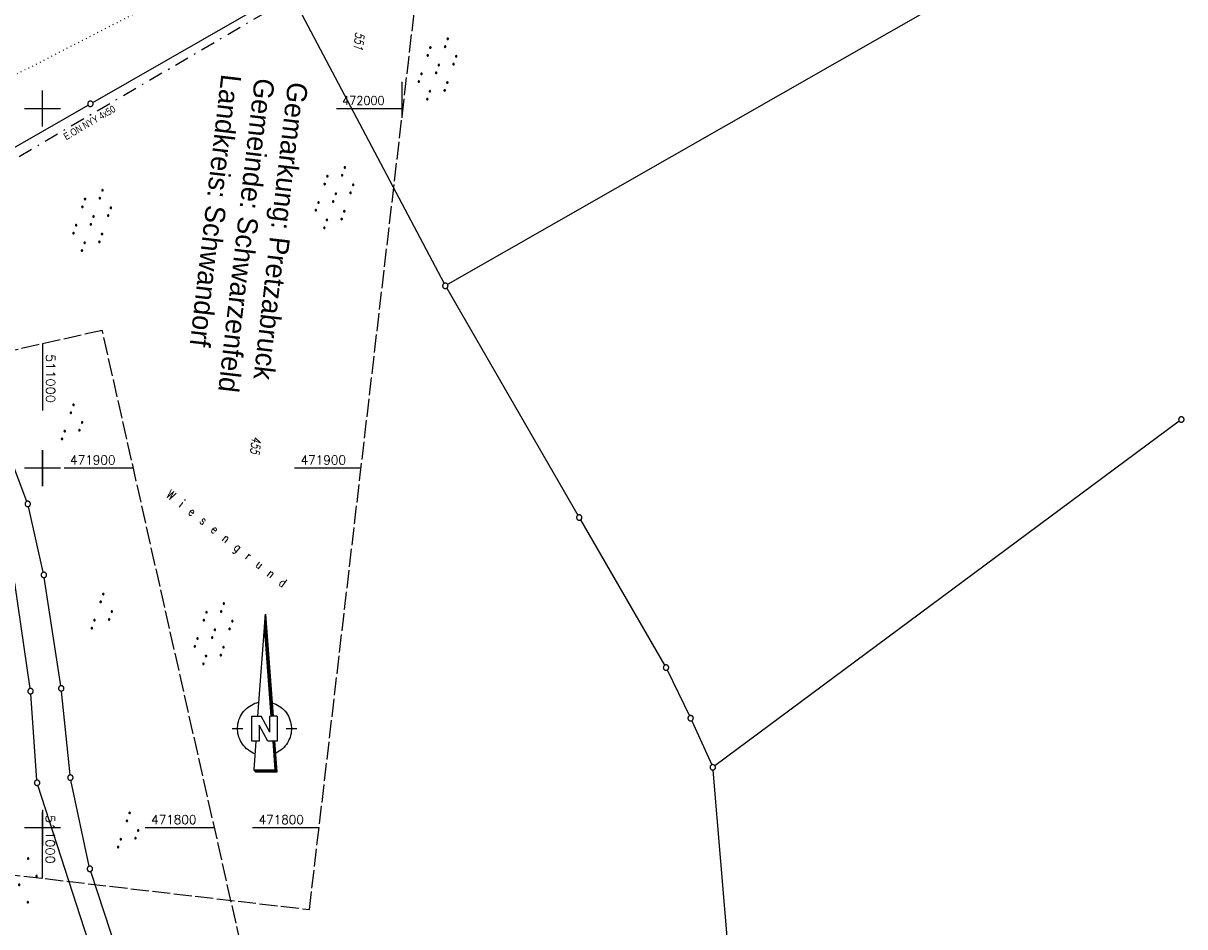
# Model space of a CAD drawing. Extents: x 510526 to 513920, y 467229 to 478797.
# Tile 127 of 256: x 510995 to 511318, y 471772 to 472024. Entities that reach past the tile are written whole.
import ezdxf
from ezdxf.enums import TextEntityAlignment as Align

# ---------------------------------------------------------------- set-up
doc = ezdxf.new("R2010")
doc.units = 0
doc.header["$LTSCALE"] = 10
doc.header["$MEASUREMENT"] = 0
for name, pattern in [('LT00', [0]), ('LT08', [0.42, 0.2, -0.1, 0.02, -0.1]), ('LT14', [0.6, 0.5, -0.1]), ('PUNKTX2_STR', [0.6, 0.1, -0.5])]:
    doc.linetypes.add(name, pattern=pattern)
doc.layers.get('0').update_dxf_attribs({"linetype": 'LT00'})
doc.layers.add('-BLATT_94-RAND', color=7, linetype='LT14', plot=False)
doc.layers.add('-BLATT_95-RAND', color=7, linetype='LT14', plot=False)
for name, color, linetype in [('1401', 7, 'Continuous'), ('DFK_BES-NAME', 255, 'LT00'), ('DFK_FLUR_NR', 250, 'LT00'), ('DFK_GZPKT', 250, 'LT00'), ('DFK_KATASTER', 250, 'LT00'), ('DFK_NUTZUNG', 250, 'LT00'), ('DFK_NUTZUNGSGRENZE', 70, 'PUNKTX2_STR'), ('GRENZNAME', 250, 'Continuous'), ('STROM_TEXT', 80, 'Continuous'), ('STROM_UNTER', 80, 'LT08'), ('V94_RASTER', 250, 'LT00'), ('V95_RASTER', 250, 'LT00')]:
    doc.layers.add(name, color=color, linetype=linetype)
doc.styles.get("Standard").update_dxf_attribs({"font": 'romans.shx'})
doc.styles.add('UNIR-H', font='unir_h.shx', dxfattribs={"width": 0.8})
doc.styles.add('Versorgungsltg', font='ARIAL.TTF', dxfattribs={"width": 0.8, "height": 2})

# ---------------------------------------------------------------- blocks, each defined once
blk = doc.blocks.new('SYMB7111')
at = {"color": 0, "linetype": 'ByBlock'}
for p, q in [((-0.13, 0.202919), (-0.13, 0.177081)), ((-0.125, 0.172895), (-0.125, 0.207105)), ((-0.12, 0.209164), (-0.12, 0.170836)), ((-0.115, 0.170204), (-0.115, 0.209796)), ((-0.11, 0.209164), (-0.11, 0.170836)), ((-0.105, 0.172895), (-0.105, 0.207105)), ((-0.1, 0.202919), (-0.1, 0.177081)), ((-0.095, 0.189874), (-0.095, 0.190146)), ((0.1, 0.202919), (0.1, 0.177081)), ((0.105, 0.172895), (0.105, 0.207105)), ((0.11, 0.209164), (0.11, 0.170836)), ((0.115, 0.170204), (0.115, 0.209796)), ((0.12, 0.209164), (0.12, 0.170836)), ((0.125, 0.172895), (0.125, 0.207105)), ((0.13, 0.202919), (0.13, 0.177081)), ((0.135, 0.189874), (0.135, 0.190146)), ((-0.515, -0.177081), (-0.515, -0.202919)), ((-0.51, -0.207105), (-0.51, -0.172895)), ((-0.505, -0.170836), (-0.505, -0.209164)), ((-0.5, -0.209796), (-0.5, -0.170204)), ((-0.495, -0.170836), (-0.495, -0.209164)), ((-0.49, -0.207105), (-0.49, -0.172895)), ((-0.485, -0.177081), (-0.485, -0.202919)), ((-0.48, -0.190126), (-0.48, -0.189854)), ((-0.285, -0.177081), (-0.285, -0.202919)), ((-0.28, -0.207105), (-0.28, -0.172895)), ((-0.275, -0.170836), (-0.275, -0.209164)), ((-0.27, -0.209796), (-0.27, -0.170204)), ((-0.265, -0.170836), (-0.265, -0.209164)), ((-0.26, -0.207105), (-0.26, -0.172895)), ((-0.255, -0.177081), (-0.255, -0.202919)), ((-0.25, -0.190126), (-0.25, -0.189854)), ((0.255, -0.177081), (0.255, -0.202919)), ((0.26, -0.207105), (0.26, -0.172895)), ((0.265, -0.170836), (0.265, -0.209164)), ((0.27, -0.209796), (0.27, -0.170204)), ((0.275, -0.170836), (0.275, -0.209164)), ((0.28, -0.207105), (0.28, -0.172895)), ((0.285, -0.177081), (0.285, -0.202919)), ((0.29, -0.190126), (0.29, -0.189854)), ((0.485, -0.177081), (0.485, -0.202919)), ((0.49, -0.207105), (0.49, -0.172895)), ((0.495, -0.170836), (0.495, -0.209164)), ((0.5, -0.209796), (0.5, -0.170204)), ((0.505, -0.170836), (0.505, -0.209164)), ((0.51, -0.207105), (0.51, -0.172895)), ((0.515, -0.177081), (0.515, -0.202919)), ((0.52, -0.190126), (0.52, -0.189854))]:
    blk.add_line(p, q, dxfattribs=at)
for points in [[(-0.095, 0.19), (-0.096981, 0.198678), (-0.10253, 0.205637), (-0.11055, 0.209499), (-0.11945, 0.209499), (-0.12747, 0.205637), (-0.133019, 0.198678), (-0.135, 0.19), (-0.133019, 0.181322), (-0.12747, 0.174363), (-0.11945, 0.170501), (-0.11055, 0.170501), (-0.10253, 0.174363), (-0.096981, 0.181322), (-0.095, 0.19)], [(0.135, 0.19), (0.133019, 0.198678), (0.12747, 0.205637), (0.11945, 0.209499), (0.11055, 0.209499), (0.10253, 0.205637), (0.096981, 0.198678), (0.095, 0.19), (0.096981, 0.181322), (0.10253, 0.174363), (0.11055, 0.170501), (0.11945, 0.170501), (0.12747, 0.174363), (0.133019, 0.181322), (0.135, 0.19)], [(-0.48, -0.19), (-0.481981, -0.181322), (-0.48753, -0.174363), (-0.49555, -0.170501), (-0.50445, -0.170501), (-0.51247, -0.174363), (-0.518019, -0.181322), (-0.52, -0.19), (-0.518019, -0.198678), (-0.51247, -0.205637), (-0.50445, -0.209499), (-0.49555, -0.209499), (-0.48753, -0.205637), (-0.481981, -0.198678), (-0.48, -0.19)], [(-0.25, -0.19), (-0.251981, -0.181322), (-0.25753, -0.174363), (-0.26555, -0.170501), (-0.27445, -0.170501), (-0.28247, -0.174363), (-0.288019, -0.181322), (-0.29, -0.19), (-0.288019, -0.198678), (-0.28247, -0.205637), (-0.27445, -0.209499), (-0.26555, -0.209499), (-0.25753, -0.205637), (-0.251981, -0.198678), (-0.25, -0.19)], [(0.29, -0.19), (0.288019, -0.181322), (0.28247, -0.174363), (0.27445, -0.170501), (0.26555, -0.170501), (0.25753, -0.174363), (0.251981, -0.181322), (0.25, -0.19), (0.251981, -0.198678), (0.25753, -0.205637), (0.26555, -0.209499), (0.27445, -0.209499), (0.28247, -0.205637), (0.288019, -0.198678), (0.29, -0.19)], [(0.52, -0.19), (0.518019, -0.181322), (0.51247, -0.174363), (0.50445, -0.170501), (0.49555, -0.170501), (0.48753, -0.174363), (0.481981, -0.181322), (0.48, -0.19), (0.481981, -0.198678), (0.48753, -0.205637), (0.49555, -0.209499), (0.50445, -0.209499), (0.51247, -0.205637), (0.518019, -0.198678), (0.52, -0.19)]]:
    blk.add_lwpolyline(points, dxfattribs=at)
blk = doc.blocks.new('SYMB7110')
at = {"color": 0, "linetype": 'ByBlock'}
for p, q in [((-0.515, 0.392919), (-0.515, 0.367081)), ((-0.51, 0.362895), (-0.51, 0.397105)), ((-0.505, 0.399164), (-0.505, 0.360836)), ((-0.5, 0.360204), (-0.5, 0.399796)), ((-0.495, 0.399164), (-0.495, 0.360836)), ((-0.49, 0.362895), (-0.49, 0.397105)), ((-0.485, 0.392919), (-0.485, 0.367081)), ((-0.48, 0.379874), (-0.48, 0.380145)), ((-0.285, 0.392919), (-0.285, 0.367081)), ((-0.28, 0.362895), (-0.28, 0.397105)), ((-0.275, 0.399164), (-0.275, 0.360836)), ((-0.27, 0.360204), (-0.27, 0.399796)), ((-0.265, 0.399164), (-0.265, 0.360836)), ((-0.26, 0.362895), (-0.26, 0.397105)), ((-0.255, 0.392919), (-0.255, 0.367081)), ((-0.25, 0.379874), (-0.25, 0.380146)), ((0.255, 0.392919), (0.255, 0.367081)), ((0.26, 0.362895), (0.26, 0.397105)), ((0.265, 0.399164), (0.265, 0.360836)), ((0.27, 0.360204), (0.27, 0.399796)), ((0.275, 0.399164), (0.275, 0.360836)), ((0.28, 0.362895), (0.28, 0.397105)), ((0.285, 0.392919), (0.285, 0.367081)), ((0.29, 0.379874), (0.29, 0.380145)), ((0.485, 0.392919), (0.485, 0.367081)), ((0.49, 0.362895), (0.49, 0.397105)), ((0.495, 0.399164), (0.495, 0.360836)), ((0.5, 0.360204), (0.5, 0.399796)), ((0.505, 0.399164), (0.505, 0.360836)), ((0.51, 0.362895), (0.51, 0.397105)), ((0.515, 0.392919), (0.515, 0.367081)), ((0.52, 0.379874), (0.52, 0.380146)), ((-0.9, 0.012919), (-0.9, -0.012919)), ((-0.895, -0.017106), (-0.895, 0.017105)), ((-0.89, 0.019164), (-0.89, -0.019164)), ((-0.885, -0.019797), (-0.885, 0.019796)), ((-0.88, 0.019164), (-0.88, -0.019164)), ((-0.875, -0.017106), (-0.875, 0.017105)), ((-0.87, 0.012919), (-0.87, -0.012919)), ((-0.865, -0.000126), (-0.865, 0.000145)), ((-0.67, 0.012919), (-0.67, -0.012919)), ((-0.665, -0.017106), (-0.665, 0.017105)), ((-0.66, 0.019164), (-0.66, -0.019164)), ((-0.655, -0.019797), (-0.655, 0.019796)), ((-0.65, 0.019164), (-0.65, -0.019164)), ((-0.645, -0.017106), (-0.645, 0.017105)), ((-0.64, 0.012919), (-0.64, -0.012919)), ((-0.635, -0.000126), (-0.635, 0.000145)), ((-0.13, 0.012919), (-0.13, -0.012919)), ((-0.125, -0.017105), (-0.125, 0.017105)), ((-0.12, 0.019164), (-0.12, -0.019164)), ((-0.115, -0.019796), (-0.115, 0.019796)), ((-0.11, 0.019164), (-0.11, -0.019164)), ((-0.105, -0.017105), (-0.105, 0.017105)), ((-0.1, 0.012919), (-0.1, -0.012919)), ((-0.095, -0.000126), (-0.095, 0.000146)), ((0.1, 0.012919), (0.1, -0.012919)), ((0.105, -0.017105), (0.105, 0.017105)), ((0.11, 0.019164), (0.11, -0.019164)), ((0.115, -0.019796), (0.115, 0.019796)), ((0.12, 0.019164), (0.12, -0.019164)), ((0.125, -0.017105), (0.125, 0.017105)), ((0.13, 0.012919), (0.13, -0.012919)), ((0.135, -0.000126), (0.135, 0.000146)), ((0.64, 0.012919), (0.64, -0.012919)), ((0.645, -0.017105), (0.645, 0.017105)), ((0.65, 0.019164), (0.65, -0.019164)), ((0.655, -0.019796), (0.655, 0.019796)), ((0.66, 0.019164), (0.66, -0.019164)), ((0.665, -0.017105), (0.665, 0.017105)), ((0.67, 0.012919), (0.67, -0.012919)), ((0.675, -0.000126), (0.675, 0.000146)), ((0.87, 0.012919), (0.87, -0.012919)), ((0.875, -0.017105), (0.875, 0.017105)), ((0.88, 0.019164), (0.88, -0.019164)), ((0.885, -0.019796), (0.885, 0.019796)), ((0.89, 0.019164), (0.89, -0.019164)), ((0.895, -0.017105), (0.895, 0.017105)), ((0.9, 0.012919), (0.9, -0.012919)), ((0.905, -0.000126), (0.905, 0.000146)), ((-0.515, -0.367081), (-0.515, -0.392919)), ((-0.51, -0.397105), (-0.51, -0.362895)), ((-0.505, -0.360836), (-0.505, -0.399164)), ((-0.5, -0.399796), (-0.5, -0.360204)), ((-0.495, -0.360836), (-0.495, -0.399164)), ((-0.49, -0.397106), (-0.49, -0.362895)), ((-0.485, -0.367081), (-0.485, -0.392919)), ((-0.48, -0.380126), (-0.48, -0.379855)), ((-0.285, -0.367081), (-0.285, -0.392919)), ((-0.28, -0.397105), (-0.28, -0.362895)), ((-0.275, -0.360836), (-0.275, -0.399164)), ((-0.27, -0.399796), (-0.27, -0.360204)), ((-0.265, -0.360836), (-0.265, -0.399164)), ((-0.26, -0.397105), (-0.26, -0.362895)), ((-0.255, -0.367081), (-0.255, -0.392919)), ((-0.25, -0.380126), (-0.25, -0.379855)), ((0.255, -0.367081), (0.255, -0.392919)), ((0.26, -0.397105), (0.26, -0.362895)), ((0.265, -0.360836), (0.265, -0.399164)), ((0.27, -0.399796), (0.27, -0.360204)), ((0.275, -0.360836), (0.275, -0.399164)), ((0.28, -0.397105), (0.28, -0.362895)), ((0.285, -0.367081), (0.285, -0.392919)), ((0.29, -0.380126), (0.29, -0.379855)), ((0.485, -0.367081), (0.485, -0.392919)), ((0.49, -0.397105), (0.49, -0.362895)), ((0.495, -0.360836), (0.495, -0.399164)), ((0.5, -0.399796), (0.5, -0.360204)), ((0.505, -0.360836), (0.505, -0.399164)), ((0.51, -0.397105), (0.51, -0.362895)), ((0.515, -0.367081), (0.515, -0.392919)), ((0.52, -0.380126), (0.52, -0.379855))]:
    blk.add_line(p, q, dxfattribs=at)
for points in [[(-0.48, 0.38), (-0.481981, 0.388678), (-0.48753, 0.395637), (-0.49555, 0.399499), (-0.50445, 0.399499), (-0.51247, 0.395637), (-0.518019, 0.388678), (-0.52, 0.38), (-0.518019, 0.371322), (-0.51247, 0.364363), (-0.50445, 0.360501), (-0.49555, 0.360501), (-0.48753, 0.364363), (-0.481981, 0.371322), (-0.48, 0.38)], [(-0.25, 0.38), (-0.251981, 0.388678), (-0.25753, 0.395637), (-0.26555, 0.399499), (-0.27445, 0.399499), (-0.28247, 0.395637), (-0.288019, 0.388678), (-0.29, 0.38), (-0.288019, 0.371322), (-0.28247, 0.364363), (-0.27445, 0.360501), (-0.26555, 0.360501), (-0.25753, 0.364363), (-0.251981, 0.371322), (-0.25, 0.38)], [(0.29, 0.38), (0.288019, 0.388678), (0.28247, 0.395637), (0.27445, 0.399499), (0.26555, 0.399499), (0.25753, 0.395637), (0.251981, 0.388678), (0.25, 0.38), (0.251981, 0.371322), (0.25753, 0.364363), (0.26555, 0.360501), (0.27445, 0.360501), (0.28247, 0.364363), (0.288019, 0.371322), (0.29, 0.38)], [(0.52, 0.38), (0.518019, 0.388678), (0.51247, 0.395637), (0.50445, 0.399499), (0.495549, 0.399499), (0.48753, 0.395637), (0.481981, 0.388678), (0.48, 0.38), (0.481981, 0.371322), (0.48753, 0.364363), (0.495549, 0.360501), (0.50445, 0.360501), (0.51247, 0.364363), (0.518019, 0.371322), (0.52, 0.38)], [(-0.865, 0), (-0.866981, 0.008678), (-0.87253, 0.015637), (-0.88055, 0.019498), (-0.88945, 0.019498), (-0.89747, 0.015637), (-0.903019, 0.008678), (-0.905, 0)], [(-0.905, 0), (-0.903019, -0.008678), (-0.89747, -0.015637), (-0.88945, -0.019499), (-0.88055, -0.019499), (-0.87253, -0.015637), (-0.866981, -0.008678), (-0.865, 0)], [(-0.635, 0), (-0.636981, 0.008678), (-0.64253, 0.015637), (-0.65055, 0.019498), (-0.65945, 0.019498), (-0.66747, 0.015637), (-0.673019, 0.008678), (-0.675, 0)], [(-0.675, 0), (-0.673019, -0.008678), (-0.66747, -0.015637), (-0.65945, -0.019499), (-0.65055, -0.019499), (-0.64253, -0.015637), (-0.636981, -0.008678), (-0.635, 0)], [(-0.095, 0), (-0.096981, 0.008678), (-0.10253, 0.015637), (-0.11055, 0.019499), (-0.11945, 0.019499), (-0.12747, 0.015637), (-0.133019, 0.008678), (-0.135, 0)], [(-0.135, 0), (-0.133019, -0.008678), (-0.12747, -0.015637), (-0.11945, -0.019499), (-0.11055, -0.019499), (-0.10253, -0.015637), (-0.096981, -0.008678), (-0.095, 0)], [(0.135, 0), (0.133019, 0.008678), (0.12747, 0.015637), (0.11945, 0.019499), (0.11055, 0.019499), (0.10253, 0.015637), (0.096981, 0.008678), (0.095, 0)], [(0.095, 0), (0.096981, -0.008678), (0.10253, -0.015637), (0.11055, -0.019499), (0.11945, -0.019499), (0.12747, -0.015637), (0.133019, -0.008678), (0.135, 0)], [(0.675, 0), (0.673019, 0.008678), (0.66747, 0.015637), (0.65945, 0.019499), (0.65055, 0.019499), (0.64253, 0.015637), (0.636981, 0.008678), (0.635, 0)], [(0.635, 0), (0.636981, -0.008678), (0.64253, -0.015637), (0.65055, -0.019499), (0.65945, -0.019499), (0.66747, -0.015637), (0.673019, -0.008678), (0.675, 0)], [(0.905, 0), (0.903019, 0.008678), (0.89747, 0.015637), (0.88945, 0.019499), (0.88055, 0.019499), (0.87253, 0.015637), (0.866981, 0.008678), (0.865, 0)], [(0.865, 0), (0.866981, -0.008678), (0.87253, -0.015637), (0.88055, -0.019499), (0.88945, -0.019499), (0.89747, -0.015637), (0.903019, -0.008678), (0.905, 0)], [(-0.48, -0.38), (-0.481981, -0.371322), (-0.48753, -0.364363), (-0.49555, -0.360501), (-0.50445, -0.360501), (-0.51247, -0.364363), (-0.518019, -0.371322), (-0.52, -0.38), (-0.518019, -0.388678), (-0.51247, -0.395637), (-0.50445, -0.399499), (-0.49555, -0.399499), (-0.48753, -0.395637), (-0.481981, -0.388678), (-0.48, -0.38)], [(-0.25, -0.38), (-0.251981, -0.371322), (-0.25753, -0.364363), (-0.26555, -0.360501), (-0.27445, -0.360501), (-0.28247, -0.364363), (-0.288019, -0.371322), (-0.29, -0.38), (-0.288019, -0.388678), (-0.28247, -0.395637), (-0.27445, -0.399499), (-0.26555, -0.399499), (-0.25753, -0.395637), (-0.251981, -0.388678), (-0.25, -0.38)], [(0.29, -0.38), (0.288019, -0.371322), (0.28247, -0.364363), (0.27445, -0.360501), (0.26555, -0.360501), (0.25753, -0.364363), (0.251981, -0.371322), (0.25, -0.38), (0.251981, -0.388678), (0.25753, -0.395637), (0.26555, -0.399499), (0.27445, -0.399499), (0.28247, -0.395637), (0.288019, -0.388678), (0.29, -0.38)], [(0.52, -0.38), (0.518019, -0.371322), (0.51247, -0.364363), (0.50445, -0.360501), (0.495549, -0.360501), (0.48753, -0.364363), (0.481981, -0.371322), (0.48, -0.38), (0.481981, -0.388678), (0.48753, -0.395637), (0.495549, -0.399499), (0.50445, -0.399499), (0.51247, -0.395637), (0.518019, -0.388678), (0.52, -0.38)]]:
    blk.add_lwpolyline(points, dxfattribs=at)
blk = doc.blocks.new('SYMB1401')
at = {"layer": '1401'}
for p, q in [((-2.1, -28.35), (0, 0)), ((0, 0), (2.15, -28.35)), ((1.7, -28.35), (-0.22, -3.01)), ((1.75, -28.35), (-0.2, -2.68)), ((1.8, -28.35), (-0.17, -2.34)), ((1.85, -28.35), (-0.15, -2.01)), ((1.9, -28.35), (-0.12, -1.68)), ((1.95, -28.35), (-0.1, -1.34)), ((2, -28.35), (-0.07, -1.01)), ((2.05, -28.35), (-0.05, -0.67)), ((2.1, -28.35), (-0.02, -0.34)), ((1.65, -28.35), (-0.25, -3.35)), ((-3.75, -35.35), (-3.75, -28.35)), ((-3.75, -28.35), (-1.2, -28.35)), ((1.25, -32.8), (-1.2, -28.35)), ((1.25, -32.8), (1.25, -28.35)), ((3.25, -28.35), (1.25, -28.35)), ((3.25, -28.35), (3.25, -35.35)), ((-9.25, -31.85), (-6.25, -31.85)), ((0.7, -35.35), (-1.75, -30.9)), ((-1.75, -30.9), (-1.75, -35.35)), ((5.75, -31.85), (8.75, -31.85)), ((-1.75, -35.35), (-3.75, -35.35)), ((-2.65, -35.35), (-3.25, -43.35)), ((3.25, -35.35), (0.7, -35.35)), ((2.75, -43.35), (2.15, -35.35)), ((2.8, -43.4), (2.2, -35.35)), ((3.3, -43.85), (2.65, -35.35)), ((-3.25, -43.35), (2.75, -43.35)), ((-3.2, -43.4), (2.8, -43.4))]:
    blk.add_line(p, q, dxfattribs=at)
for points in [[(-7.74, -32.11), (-7.75, -31.56), (-7.7, -31.01), (-7.62, -30.47), (-7.51, -29.93), (-7.35, -29.4), (-7.15, -28.89), (-6.92, -28.39), (-6.65, -27.91), (-6.34, -27.45), (-6.01, -27.02), (-5.64, -26.61), (-5.24, -26.23), (-4.82, -25.88), (-4.37, -25.56), (-3.9, -25.28), (-3.41, -25.03), (-2.9, -24.81), (-2.38, -24.64), (-1.85, -24.5)], [(1.85, -24.65), (2.37, -24.82), (2.88, -25.03), (3.37, -25.28), (3.85, -25.57), (4.3, -25.88), (4.72, -26.23), (5.12, -26.61), (5.49, -27.02), (5.83, -27.45), (6.13, -27.91), (6.41, -28.39), (6.64, -28.89), (6.84, -29.4), (7, -29.93), (7.12, -30.47), (7.2, -31.01), (7.24, -31.56), (7.25, -32.11)], [(-2.9, -38.85), (-3.41, -38.64), (-3.9, -38.39), (-4.37, -38.1), (-4.81, -37.78), (-5.24, -37.43), (-5.64, -37.05), (-6, -36.64), (-6.34, -36.21), (-6.64, -35.75), (-6.91, -35.27), (-7.15, -34.78), (-7.35, -34.26), (-7.5, -33.74), (-7.62, -33.2), (-7.7, -32.66), (-7.74, -32.11)], [(7.25, -32.11), (7.21, -32.66), (7.13, -33.21), (7.01, -33.74), (6.85, -34.27), (6.65, -34.78), (6.42, -35.28), (6.15, -35.76), (5.84, -36.22), (5.5, -36.66), (5.13, -37.07), (4.74, -37.45), (4.31, -37.8), (3.86, -38.12), (3.39, -38.4), (2.9, -38.65)], [(-3.15, -43.45), (2.85, -43.45), (2.25, -35.35)], [(-3.1, -43.5), (2.9, -43.5), (2.3, -35.35)], [(-3.05, -43.55), (2.95, -43.55), (2.35, -35.35)], [(-3, -43.6), (3, -43.6), (2.4, -35.35)], [(-2.95, -43.65), (3.05, -43.65), (2.45, -35.35)], [(-2.9, -43.7), (3.1, -43.7), (2.5, -35.35)], [(-2.85, -43.75), (3.15, -43.75), (2.55, -35.35)], [(-2.8, -43.8), (3.2, -43.8), (2.6, -35.35)], [(-2.78, -43.82), (3.25, -43.82), (2.62, -35.35)], [(-3.25, -43.35), (-2.75, -43.85), (3.3, -43.85)]]:
    blk.add_lwpolyline(points, dxfattribs=at)
blk = doc.blocks.new('SYMB7010')
at = {"color": 0, "linetype": 'ByBlock'}
for points in [[(-0.031408, 0.499213), (-0.093728, 0.49134), (-0.15457, 0.475719), (-0.212975, 0.452595), (-0.268021, 0.422333), (-0.31884, 0.385411), (-0.36463, 0.342411), (-0.40467, 0.29401), (-0.438329, 0.240973), (-0.465074, 0.184136), (-0.484486, 0.124395), (-0.496256, 0.062692), (-0.5002, 0)], [(-0.5002, 0), (-0.496256, -0.062692), (-0.484486, -0.124395), (-0.465075, -0.184136), (-0.438329, -0.240973), (-0.404671, -0.29401), (-0.36463, -0.342411), (-0.31884, -0.385411), (-0.268021, -0.422333), (-0.212975, -0.452595), (-0.154571, -0.475719), (-0.093728, -0.49134), (-0.031408, -0.499213), (0.031408, -0.499213)], [(0.5002, 0), (0.496256, 0.062692), (0.484485, 0.124395), (0.465074, 0.184136), (0.438329, 0.240973), (0.40467, 0.29401), (0.36463, 0.342411), (0.31884, 0.385411), (0.268021, 0.422333), (0.212975, 0.452595), (0.15457, 0.475719), (0.093728, 0.49134), (0.031408, 0.499213), (-0.031408, 0.499213)], [(0.031408, -0.499213), (0.093728, -0.491341), (0.15457, -0.475719), (0.212975, -0.452595), (0.268021, -0.422333), (0.31884, -0.385411), (0.36463, -0.342411), (0.404671, -0.294011), (0.438329, -0.240974), (0.465075, -0.184136), (0.484486, -0.124395), (0.496256, -0.062692), (0.500201, 0)]]:
    blk.add_lwpolyline(points, dxfattribs=at)
blk = doc.blocks.new('Ackerland7')
at = {"layer": 'DFK_NUTZUNG', "color": 0, "linetype": 'ByBlock'}
for p, q in [((-4, 3.93), (-4, 3.67)), ((-3.95, 3.63), (-3.95, 3.97)), ((-3.9, 3.99), (-3.9, 3.61)), ((-3.85, 3.6), (-3.85, 4)), ((-3.8, 3.99), (-3.8, 3.61)), ((-3.75, 3.63), (-3.75, 3.97)), ((-3.7, 3.93), (-3.7, 3.67)), ((-3.65, 3.8), (-3.65, 3.8)), ((3.7, 3.93), (3.7, 3.67)), ((3.75, 3.63), (3.75, 3.97)), ((3.8, 3.99), (3.8, 3.61)), ((3.85, 3.6), (3.85, 4)), ((3.9, 3.99), (3.9, 3.61)), ((3.95, 3.63), (3.95, 3.97)), ((4, 3.93), (4, 3.67)), ((4.05, 3.8), (4.05, 3.8)), ((-7.85, 0.13), (-7.85, -0.13)), ((-7.8, -0.17), (-7.8, 0.17)), ((-7.75, 0.19), (-7.75, -0.19)), ((-7.7, -0.2), (-7.7, 0.2)), ((-7.65, 0.19), (-7.65, -0.19)), ((-7.6, -0.17), (-7.6, 0.17)), ((-7.55, 0.13), (-7.55, -0.13)), ((-7.5, 0), (-7.5, 0)), ((-0.15, 0.13), (-0.15, -0.13)), ((-0.1, -0.17), (-0.1, 0.17)), ((-0.05, 0.19), (-0.05, -0.19)), ((0, -0.2), (0, 0.2)), ((0.05, 0.19), (0.05, -0.19)), ((0.1, -0.17), (0.1, 0.17)), ((0.15, 0.13), (0.15, -0.13)), ((0.2, 0), (0.2, 0)), ((7.55, 0.13), (7.55, -0.13)), ((7.6, -0.17), (7.6, 0.17)), ((7.65, 0.19), (7.65, -0.19)), ((7.7, -0.2), (7.7, 0.2)), ((7.75, 0.19), (7.75, -0.19)), ((7.8, -0.17), (7.8, 0.17)), ((7.85, 0.13), (7.85, -0.13)), ((7.9, 0), (7.9, 0)), ((-4, -3.67), (-4, -3.93)), ((-3.95, -3.97), (-3.95, -3.63)), ((-3.9, -3.61), (-3.9, -3.99)), ((-3.85, -4), (-3.85, -3.6)), ((-3.8, -3.61), (-3.8, -3.99)), ((-3.75, -3.97), (-3.75, -3.63)), ((-3.7, -3.67), (-3.7, -3.93)), ((-3.65, -3.8), (-3.65, -3.8)), ((3.7, -3.67), (3.7, -3.93)), ((3.75, -3.97), (3.75, -3.63)), ((3.8, -3.61), (3.8, -3.99)), ((3.85, -4), (3.85, -3.6)), ((3.9, -3.61), (3.9, -3.99)), ((3.95, -3.97), (3.95, -3.63)), ((4, -3.67), (4, -3.93)), ((4.05, -3.8), (4.05, -3.8))]:
    blk.add_line(p, q, dxfattribs=at)
for points in [[(-3.65, 3.8), (-3.67, 3.89), (-3.73, 3.96), (-3.81, 3.99), (-3.89, 3.99), (-3.97, 3.96), (-4.03, 3.89), (-4.05, 3.8), (-4.03, 3.71), (-3.97, 3.64), (-3.89, 3.6), (-3.81, 3.6), (-3.73, 3.64), (-3.67, 3.71), (-3.65, 3.8)], [(4.05, 3.8), (4.03, 3.89), (3.97, 3.96), (3.89, 3.99), (3.81, 3.99), (3.73, 3.96), (3.67, 3.89), (3.65, 3.8), (3.67, 3.71), (3.73, 3.64), (3.81, 3.61), (3.89, 3.61), (3.97, 3.64), (4.03, 3.71), (4.05, 3.8)], [(-7.5, 0), (-7.52, 0.09), (-7.58, 0.16), (-7.66, 0.19), (-7.74, 0.19), (-7.82, 0.16), (-7.88, 0.09), (-7.9, 0)], [(0.2, 0), (0.18, 0.09), (0.12, 0.16), (0.04, 0.19), (-0.04, 0.19), (-0.12, 0.16), (-0.18, 0.09), (-0.2, 0)], [(-0.2, 0), (-0.18, -0.09), (-0.12, -0.16), (-0.04, -0.19), (0.04, -0.19), (0.12, -0.16), (0.18, -0.09), (0.2, 0)], [(7.9, 0), (7.88, 0.09), (7.82, 0.16), (7.74, 0.19), (7.66, 0.19), (7.58, 0.16), (7.52, 0.09), (7.5, 0)], [(7.5, 0), (7.52, -0.09), (7.58, -0.16), (7.66, -0.19), (7.74, -0.19), (7.82, -0.16), (7.88, -0.09), (7.9, 0)], [(-7.9, 0), (-7.88, -0.09), (-7.82, -0.16), (-7.74, -0.19), (-7.66, -0.19), (-7.58, -0.16), (-7.52, -0.09), (-7.5, 0)], [(-3.65, -3.8), (-3.67, -3.71), (-3.73, -3.64), (-3.81, -3.61), (-3.89, -3.61), (-3.97, -3.64), (-4.03, -3.71), (-4.05, -3.8), (-4.03, -3.89), (-3.97, -3.96), (-3.89, -3.99), (-3.81, -3.99), (-3.73, -3.96), (-3.67, -3.89), (-3.65, -3.8)], [(4.05, -3.8), (4.03, -3.71), (3.97, -3.64), (3.89, -3.61), (3.81, -3.61), (3.73, -3.64), (3.67, -3.71), (3.65, -3.8), (3.67, -3.89), (3.73, -3.96), (3.81, -3.99), (3.89, -3.99), (3.97, -3.96), (4.03, -3.89), (4.05, -3.8)]]:
    blk.add_lwpolyline(points, dxfattribs=at)

msp = doc.modelspace()

# ---------------------------------------------------------------- linework, layer by layer
at = {"layer": '-BLATT_94-RAND'}
msp.add_lwpolyline([(510744.52, 472747.01), (510637.26, 471828.25), (511074.29, 471777.23), (511181.55, 472695.99), (510744.52, 472747.01)], dxfattribs=at)
at = {"layer": '-BLATT_95-RAND'}
msp.add_lwpolyline([(510736.69, 471875.13), (510940.32, 470972.83), (511220.28, 471036.01), (511016.64, 471938.32), (510736.69, 471875.13)], dxfattribs=at)
at = {"layer": 'DFK_KATASTER'}
for p, q in [((511274.11, 472043.21), (511112.72, 471951.08)), ((511013.99, 472001.69), (511067.93, 472032.59)), ((511068.93, 472032.3), (511111.72, 471951.37)), ((510959.69, 471970.59), (511012.69, 472000.95)), ((511112.45, 471950.06), (511148.95, 471886.9)), ((510995.65, 471890.74), (510986.98, 471913.67)), ((511316.23, 471913.07), (511187.08, 471817.23)), ((511000.22, 471871.03), (510996.08, 471889.31)), ((511149.7, 471885.6), (511173.09, 471845.17)), ((510996.58, 471838.7), (510992.34, 471868.14)), ((511005.11, 471839.47), (511000.5, 471869.56)), ((511173.8, 471843.85), (511179.99, 471831.1)), ((511007.69, 471814.67), (511005.3, 471837.98)), ((510998.47, 471813.24), (510996.74, 471837.21)), ((511180.63, 471829.75), (511186.17, 471817.46)), ((511194.15, 471726.93), (511186.54, 471816.03)), ((511013.03, 471789.27), (511007.93, 471813.19)), ((511018.96, 471749.45), (510998.75, 471811.78)), ((511025.24, 471751.82), (511013.42, 471787.83))]:
    msp.add_line(p, q, dxfattribs=at)
at = {"layer": 'DFK_NUTZUNGSGRENZE', "ltscale": 0.2}
msp.add_line((510990.79, 472008.55), (511030.82, 472029.11), dxfattribs=at)
at = {"layer": 'STROM_UNTER', "ltscale": 2, "flags": 128}
msp.add_lwpolyline([(510972.79, 471945.96), (510965.37, 471962.69), (510965.08, 471964.43), (510964.79, 471968.8), (510965.51, 471970.83), (510970.03, 471973.01), (511068.06, 472030.24), (511069.32, 472031.43), (511069.15, 472032.62), (511056.26, 472072.38), (511050.26, 472088.7), (511046.93, 472095.88), (511045.6, 472097.5), (511039.08, 472105.12), (511032.19, 472098.61)], dxfattribs=at)
at = {"layer": 'V94_RASTER'}
for p, q in [((511100, 472007.44), (511100, 471997.44)), ((511000, 471995), (511000, 472005)), ((510995, 472000), (511005, 472000)), ((511081.8, 472000), (511100.3, 472000)), ((511000, 471895), (511000, 471905)), ((511005, 471900), (510995, 471900)), ((511088.62, 471900), (511070.12, 471900)), ((511000, 471785.9), (511000, 471804.4)), ((510995, 471800), (511005, 471800)), ((511058.45, 471800), (511076.95, 471800))]:
    msp.add_line(p, q, dxfattribs=at)
at = {"layer": 'V95_RASTER'}
for p, q in [((511000, 471934.56), (511000, 471916.06)), ((511000, 471905), (511000, 471895)), ((511005, 471900), (510995, 471900)), ((511025.29, 471900), (511006, 471900)), ((511000, 471805), (511000, 471795)), ((510995, 471800), (511005, 471800)), ((511028.57, 471800), (511047.86, 471800))]:
    msp.add_line(p, q, dxfattribs=at)

# ---------------------------------------------------------------- block references
at = {"layer": '1401'}
msp.add_blockref('SYMB1401', (511062.02, 471859.39), dxfattribs=at)
at = {"layer": 'DFK_GZPKT', "xscale": 1.499999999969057, "yscale": 1.5, "zscale": 1.5, "rotation": 251.2881100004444}
for p in [(511013.34, 472001.32), (511112.07, 471950.71), (511316.83, 471913.52), (510995.91, 471890.04), (511149.32, 471886.25), (511000.39, 471870.3), (511173.47, 471844.52), (510996.69, 471837.96), (511005.22, 471838.73), (511180.32, 471830.43), (511186.48, 471816.78), (510998.52, 471812.49), (511007.77, 471813.92), (511013.19, 471788.54)]:
    msp.add_blockref('SYMB7010', p, dxfattribs=at)
at = {"layer": 'DFK_NUTZUNG', "yscale": 10, "zscale": 10, "rotation": 251.28826}
for name, p, xscale in [('SYMB7110', (511109.9, 472011.02), 10), ('SYMB7110', (511081.25, 471975.24), 9.999999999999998), ('SYMB7110', (511013.84, 471968.89), 9.999999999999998), ('SYMB7111', (511008.85, 471912.24), 10), ('SYMB7111', (511017.13, 471859.63), 10), ('SYMB7110', (511047.61, 471853.94), 10), ('SYMB7111', (511024.45, 471798.74), 10)]:
    msp.add_blockref(name, p, dxfattribs=dict(at, xscale=xscale))
at = {"layer": 'DFK_NUTZUNG', "rotation": 251.2883000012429}
msp.add_blockref('Ackerland7', (510993.55, 471784.1), dxfattribs=at)

# ---------------------------------------------------------------- texts
at = {"layer": 'DFK_BES-NAME', "width": 0.75}
msp.add_text('W  i  e  s  e  n  g  r  u  n  d', height=2.5, rotation=-38.0635, dxfattribs=at).set_placement((511034.27, 471892.14))
at = {"layer": 'DFK_FLUR_NR', "oblique": 13.754, "width": 0.75}
for s, p in [('551', (511087.12, 472021.4)), ('455', (511058.37, 471908.94))]:
    msp.add_text(s, height=2.5, rotation=263.3409, dxfattribs=at).set_placement(p)
at = {"layer": 'GRENZNAME', "insert": (511073.9, 472006.94), "char_height": 5.6, "width": 96.7422, "attachment_point": 1, "rotation": 263.3409, "style": 'UNIR-H'}
msp.add_mtext('{\\W1;Gemarkung: Pretzabruck\\PGemeinde: Schwarzenfeld\\PLandkreis: Schwandorf}', dxfattribs=at)
at = {"layer": 'STROM_TEXT', "style": 'Versorgungsltg', "width": 0.8}
msp.add_text('E.ON NYY 4x50', height=2, rotation=30.2675, dxfattribs=at).set_placement((511013.59, 471995.22), align=Align.CENTER)
at = {"layer": 'V94_RASTER'}
for s, rotation, width, p in [(' 472000', 0.0005, 0.918, (511081.8, 472001)), (' 471900', 0.0005, 0.983, (511070.12, 471901)), (' 511000', 270.0005, 1.058, (511000.91, 471805.38)), (' 471800', 0.0005, 0.979, (511058.45, 471801))]:
    msp.add_text(s, height=2.5, rotation=rotation, dxfattribs=dict(at, width=width)).set_placement(p)
at = {"layer": 'V95_RASTER'}
for s, rotation, width, p in [(' 511000', 269.9998, 1.058, (511001, 471933.56)), (' 471900', 359.9998, 0.983, (511006, 471901)), (' 471800', 359.9998, 0.979, (511028.57, 471801))]:
    msp.add_text(s, height=2.5, rotation=rotation, dxfattribs=dict(at, width=width)).set_placement(p)

doc.saveas('drawing.dxf')
